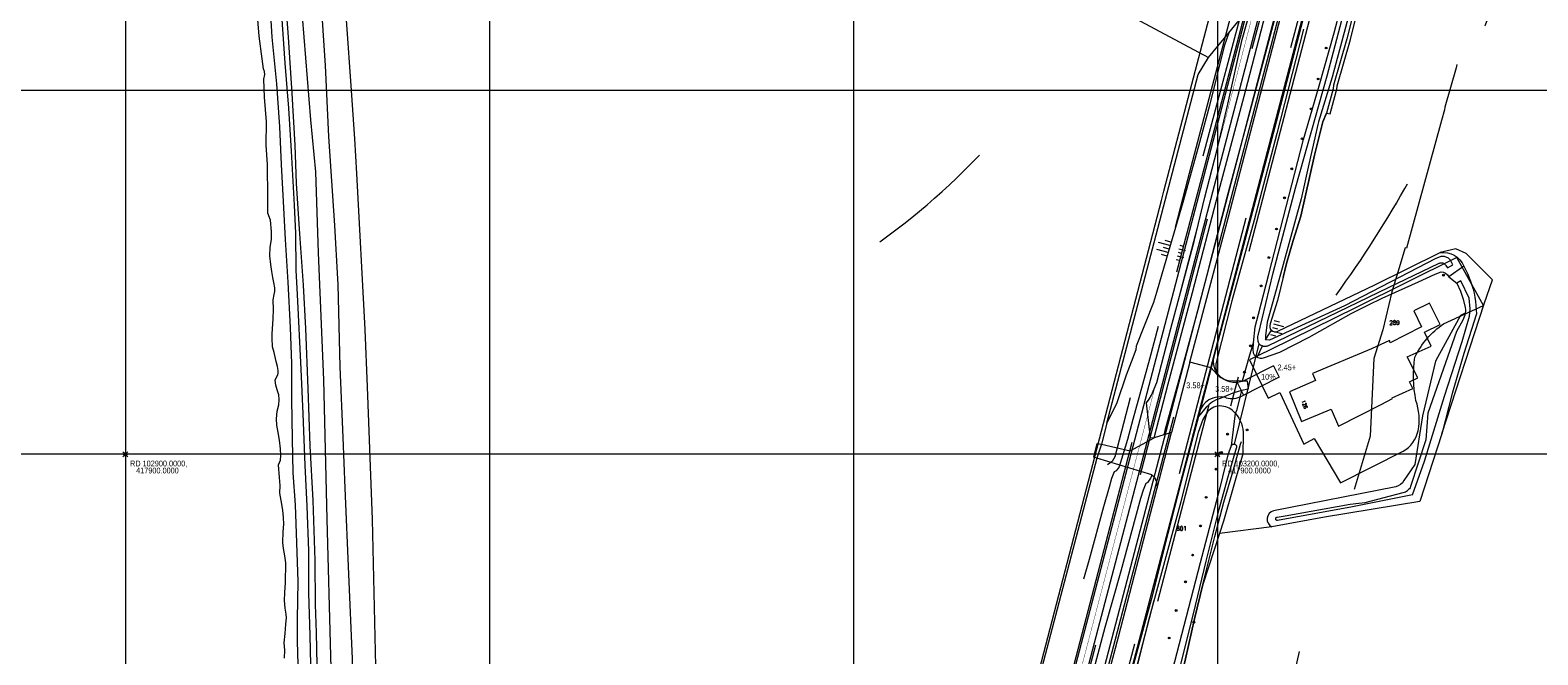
# Model space of a CAD drawing. Header units: metres. Extents: x 102313 to 104557, y 415820 to 422103.
# Tile 14 of 256: x 102874 to 103288, y 417845 to 418017. Entities that reach past the tile are written whole.
import ezdxf
from ezdxf.enums import TextEntityAlignment as Align

# ---------------------------------------------------------------- set-up
doc = ezdxf.new("R2010")
doc.units = ezdxf.units.M
doc.header["$MEASUREMENT"] = 0
for name, pattern in [('DGN Style 2', [121.043411, 72.626047, -48.417365]), ('DGN Style 3', [169.460776, 121.043411, -48.417365]), ('DGN Style 5', [84.730388, 36.313023, -48.417365]), ('VW-1-3_STREEP', [40, 10, -30])]:
    doc.linetypes.add(name, pattern=pattern)
for name, color, linetype, lineweight in [('00--Markering', 4, 'DGN Style 2', 0), ('00-Beschermingszone binnenzijde', 41, 'Continuous', 0), ('00-Coordinaten', 7, 'Continuous', 0), ('00-Fietspad', 6, 'Continuous', 0), ('00-kavel', 52, 'Continuous', 0), ('00-Maaiveldhoogten', 7, 'Continuous', 0), ('00-Rijweg', 2, 'Continuous', 0), ('00-Taludlijn', 3, 'DGN Style 2', 0), ('05-Milieucategorie RW', 6, 'DGN Style 5', 0), ('BOMEN', 7, 'Continuous', 0), ('Duiker', 12, 'DGN Style 5', 0), ('Hoofdgebouw', 1, 'Continuous', 0), ('Huisnummers_BAG', 7, 'Continuous', 0), ('Inrit', 254, 'Continuous', 0), ('N-WE-VW-MARKERING_LANGS_STREEP_13-G', 7, 'VW-1-3_STREEP', 0), ('Oever_slootkant', 92, 'Continuous', 0), ('perceelcentroide', 7, 'Continuous', 0), ('Rijbaan', 7, 'Continuous', 0), ('Terrein_bouwland', 92, 'Continuous', 0), ('Terrein_gras', 3, 'Continuous', 0), ('Terrein_groenvoorziening', 3, 'Continuous', 0), ('Terrein_onbegroeid', 94, 'Continuous', 0), ('Terrein_weiland', 3, 'Continuous', 0), ('water', 2, 'Continuous', 0)]:
    doc.layers.add(name, color=color, linetype=linetype, lineweight=lineweight)
doc.styles.add('Style-STANDARD', font='STANDARD.shx')
doc.styles.add('Style-WORKING', font='WORKING.shx')

# ---------------------------------------------------------------- blocks, each defined once
blk = doc.blocks.new('meetpunt_1')
at = {"linetype": 'ByBlock', "lineweight": -2}
blk.add_hatch(color=0, dxfattribs=at).paths.add_polyline_path([(-50000, 0, 0.414213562), (0, -50000), (0, 0)], flags=16)
at = {"color": 0, "linetype": 'ByBlock', "lineweight": -2}
for p, q in [((100000, 0), (-100000, 0)), ((0, 100000), (0, -100000))]:
    blk.add_line(p, q, dxfattribs=at)
blk.add_circle((0, 0), 50000, dxfattribs=at)
blk = doc.blocks.new('117_4')
at = {"layer": '00-Taludlijn', "linetype": 'Continuous'}
for p, q in [((0, 0), (0.44, -0.44)), ((0.87, 0.27), (1.76, -0.6)), ((1.75, 0.54), (2.19, 0.1)), ((-1.75, -0.54), (-1.3, -0.97)), ((-0.87, -0.27), (0.01, -1.14))]:
    blk.add_line(p, q, dxfattribs=at)
blk = doc.blocks.new('117_5')
at = {"layer": '00-Taludlijn', "linetype": 'Continuous'}
for p, q in [((0.87, 0.15), (2.44, -0.72)), ((1.74, 0.31), (2.53, -0.13)), ((-1.74, -0.31), (-0.96, -0.74)), ((-0.87, -0.15), (0.7, -1.02)), ((0, 0), (0.79, -0.44))]:
    blk.add_line(p, q, dxfattribs=at)
blk = doc.blocks.new('117_9')
at = {"layer": '00-Taludlijn', "linetype": 'Continuous'}
for p, q in [((0.89, 0.16), (2.21, -0.74)), ((1.78, 0.31), (2.44, -0.13)), ((-1.78, -0.31), (-1.13, -0.76)), ((-0.89, -0.16), (0.42, -1.05)), ((0, 0), (0.66, -0.45))]:
    blk.add_line(p, q, dxfattribs=at)
blk = doc.blocks.new('145_24')
at = {"layer": 'BOMEN'}
h = blk.add_hatch(color=7, dxfattribs=at)
edge = h.paths.add_edge_path()
edge.add_arc((0, 0), 0.25, 0, 360)
blk.add_circle((0, 0), 0.25, dxfattribs=at)

msp = doc.modelspace()

# ---------------------------------------------------------------- linework, layer by layer
at = {"layer": '00--Markering'}
for p, q in [((102913.669, 416840.84), (103256.928, 418152.187)), ((103249.213, 418144.431), (103091.756, 417542.901))]:
    msp.add_line(p, q, dxfattribs=at)
at = {"layer": '00--Markering', "linetype": 'DGN Style 3'}
msp.add_line((103194.905, 417911.291), (103199.082, 417927.251), dxfattribs=at)
at = {"layer": '00-Beschermingszone binnenzijde', "linetype": 'DGN Style 3', "flags": 128}
msp.add_lwpolyline([(102955.888, 418283.238), (102963.002, 418284.475), (102985.492, 418288.102), (102986.15, 418283.937), (102990.605, 418250.056), (102992.1, 418239.95), (103010.671, 418228.943), (103015.526, 418226.006), (103053.074, 418203.295), (103073.944, 418191.207), (103095.46, 418178.421), (103125.325, 418160.91), (103145.656, 418148.558), (103153.223, 418144.159), (103157.351, 418146.903), (103167.507, 418154.969), (103185.753, 418168.734), (103204.294, 418182.8), (103206.322, 418184.421), (103208.302, 418186.005), (103209.781, 418187.188), (103212.588, 418193.593), (103227.52, 418229.946), (103328.812, 418160.807), (103299.053, 418135.905), (103288.034, 418093.455), (103282.268, 418071.915), (103269.518, 418022.359), (103265.543, 418006.253), (103262.432, 417995.434), (103262.347, 417994.661), (103261.564, 417991.803), (103251.935, 417956.685), (103251.61, 417956.774), (103249.532, 417950.104), (103247.953, 417944.702), (103245.428, 417934.239), (103242.966, 417926.346), (103241.985, 417904.979), (103237.035, 417888.589), (103232.839, 417886.213), (103230.665, 417878.845), (103228.413, 417870.041), (103225.157, 417857.037), (103222.94, 417847.91), (103220.422, 417836.904), (103215.937, 417818.422), (103212.006, 417804.363), (103205.999, 417782.024), (103198.485, 417754.493), (103190.353, 417723.898), (103175.986, 417669.155), (103168.055, 417639.399), (103166.098, 417632.187), (103164.265, 417623.277), (103162.418, 417618.141), (103160.965, 417612.692), (103158.63, 417603.018), (103156.953, 417598.608), (103155.742, 417593.238), (103152.868, 417581.128), (103133.088, 417586.25), (103123.794, 417588.543), (103126.514, 417600), (103128.155, 417607.283), (103129.914, 417611.906), (103131.886, 417620.077), (103133.758, 417627.097), (103135.311, 417631.416), (103136.901, 417639.144), (103139.084, 417647.19), (103146.983, 417676.826), (103161.348, 417731.559), (103169.517, 417762.296), (103177.043, 417789.869), (103183.074, 417812.297), (103186.905, 417826.001), (103191.222, 417843.787), (103193.74, 417854.796), (103196.03, 417864.222), (103199.33, 417877.402), (103201.737, 417886.811), (103204.281, 417895.432), (103206.371, 417902.76), (103207.111, 417905.209), (103208.642, 417906.986), (103211.792, 417908.77), (103212.188, 417910.082), (103213.168, 417931.424), (103213.193, 417932.534), (103214.511, 417935.868), (103216.496, 417942.233), (103218.958, 417952.433), (103220.811, 417958.774), (103222.883, 417965.424), (103226.647, 417982.196), (103228.929, 417991.392), (103229.971, 417993.814), (103230.935, 417993.55), (103232.631, 417999.736), (103232.782, 418000.286), (103232.887, 418001.245), (103236.554, 418013.996), (103240.428, 418029.691), (103253.25, 418079.531), (103259.025, 418101.103), (103271.52, 418149.24), (103272.546, 418152.842), (103279.159, 418158.376), (103241.198, 418184.287), (103240.205, 418181.871), (103236.483, 418173.378), (103235.923, 418172.258), (103235.236, 418171.043), (103234.253, 418169.54), (103233.163, 418168.113), (103231.974, 418166.769), (103230.543, 418165.379), (103227.043, 418162.579), (103225.06, 418160.993), (103222.73, 418159.13), (103203.853, 418144.809), (103185.873, 418131.245), (103175.014, 418122.62), (103167.381, 418117.548), (103156.896, 418112.373), (103156.548, 418112.254), (103155.268, 418111.925), (103153.958, 418111.754), (103152.639, 418111.744), (103151.326, 418111.892), (103150.041, 418112.197), (103148.803, 418112.655), (103147.63, 418113.26), (103143.362, 418115.191), (103130.328, 418122.768), (103109.949, 418135.149), (103080.21, 418152.586), (103058.763, 418165.331), (103037.791, 418177.478), (103000, 418200.336), (102995.258, 418203.205), (102968.479, 418219.077), (102967.741, 418219.474), (102966.816, 418220.133), (102965.991, 418220.915), (102965.282, 418221.803), (102964.707, 418222.783), (102964.274, 418223.834), (102963.995, 418224.935), (102960.893, 418245.905), (102956.457, 418279.639), (102955.888, 418283.238)], close=True, dxfattribs=at)
at = {"layer": '00-Coordinaten'}
for p, q in [((102900, 420000), (102900, 417600)), ((103000, 420000), (103000, 417600)), ((103100, 420000), (103100, 417600)), ((103200, 420000), (103200, 417600)), ((104100, 418000), (102600, 418000)), ((104100, 417900), (102600, 417900))]:
    msp.add_line(p, q, dxfattribs=at)
at = {"layer": '00-Fietspad', "flags": 128}
for points in [[(103236.741, 418115.841), (103243.562, 418141.167), (103239.018, 418137.753), (103219.73, 418066.136), (103197.727, 417982.128), (103138.115, 417754.724), (103106.887, 417635.595), (103090.422, 417572.604), (102939.722, 416996.674), (102922.067, 416928.651), (102876.742, 416755.326)], [(103086.485, 417543.732), (103093.808, 417571.719), (103110.272, 417634.707), (103141.501, 417753.836), (103201.113, 417981.242), (103223.113, 418065.237), (103236.741, 418115.841)]]:
    msp.add_lwpolyline(points, dxfattribs=at)
at = {"layer": '00-kavel'}
for p, q in [((103265.808, 417954.071), (103238.119, 417940.388)), ((103273.077, 417940.878), (103265.808, 417954.071)), ((103238.119, 417940.388), (103214.466, 417928.751)), ((103262.128, 417935.825), (103273.077, 417940.878)), ((103214.466, 417928.751), (103208.791, 417925.959)), ((103208.791, 417925.959), (103213.934, 417915.41))]:
    msp.add_line(p, q, dxfattribs=at)
at = {"layer": '00-kavel', "flags": 128}
for points in [[(103140.5, 417800), (103184.643, 417969.779), (103185.311, 417972.349), (103192.5, 418000), (103200.69, 418031.2), (103026.082, 418120.953), (103013.683, 418111.926), (103007.35, 418106.741), (103000, 418097.86), (102996.994, 418094.228), (102981.502, 418081.479), (102977.968, 418079.524), (102966.154, 418076.527), (102962.183, 418077.166), (102955.782, 418079.2), (102959.297, 418038.962), (102962.037, 418000), (102962.973, 417986.69), (102963.486, 417977.205), (102965.809, 417934.259), (102966.408, 417918.54), (102967.798, 417882.06), (102968.957, 417829.656)], [(103213.934, 417915.41), (103217.12, 417916.975), (103223.722, 417902.805), (103226.555, 417904.334), (103233.773, 417892.17), (103251.025, 417900.817)]]:
    msp.add_lwpolyline(points, dxfattribs=at)
at = {"layer": '00-kavel', "extrusion": (0, 0, -1)}
for centre, radius, start, end in [((-103274.871, 417916.851), 22.856, 25.56778, 56.11477), ((-103288.501, 417921.553), 34.635, 348.72992, 8.57171)]:
    msp.add_arc(centre, radius, start, end, dxfattribs=at)
at = {"layer": '00-kavel'}
for centre, radius, start, end in [((103239.555, 417909.576), 15.859, 348.77151, 19.17195), ((103246.65, 417908.275), 8.647, 300.39702, 348.07019)]:
    msp.add_arc(centre, radius, start, end, dxfattribs=at)
at = {"layer": '00-Rijweg'}
for p, q in [((103199.082, 417927.251), (103257.895, 418151.934)), ((103248.245, 418144.685), (103090.705, 417542.838)), ((103124.499, 417642.322), (103194.905, 417911.291))]:
    msp.add_line(p, q, dxfattribs=at)
at = {"layer": '00-Rijweg', "linetype": 'Continuous'}
for p, q in [((103215.395, 417924.344), (103207.607, 417920.383)), ((103216.981, 417921.224), (103206.669, 417915.98)), ((103202.43, 417915.524), (103202.228, 417915.576))]:
    msp.add_line(p, q, dxfattribs=at)
at = {"layer": '00-Rijweg', "linetype": 'DGN Style 2'}
for p, q in [((103215.395, 417924.344), (103216.981, 417921.224)), ((103203.694, 417913.276), (103205.794, 417921.299)), ((103205.389, 417919.752), (103207.176, 417916.238))]:
    msp.add_line(p, q, dxfattribs=at)
at = {"layer": '00-Rijweg', "linetype": 'Continuous', "extrusion": (0, 0, -1)}
msp.add_arc((-103204.887, 417925.731), 6, 243.04301, 14.66856, dxfattribs=at)
at = {"layer": '00-Rijweg', "linetype": 'Continuous'}
for centre, start, end in [((103200.709, 417909.772), 75.33133, 165.32916), ((103203.949, 417921.328), 255.33133, 296.95713)]:
    msp.add_arc(centre, 6, start, end, dxfattribs=at)
at = {"layer": '00-Taludlijn'}
for p, q in [((103287.986, 418260.286), (103200.272, 417923.861)), ((103197.603, 417913.623), (103183.507, 417859.556)), ((103171.062, 417898.001), (103169.793, 417897.112)), ((103171.811, 417899.299), (103171.062, 417898.001)), ((103182.539, 417859.807), (103100.089, 417545.135))]:
    msp.add_line(p, q, dxfattribs=at)
at = {"layer": '00-Taludlijn', "flags": 128}
for points in [[(103245.394, 418169.182), (103244.448, 418165.589), (103239.458, 418148.255), (103231.595, 418116.68), (103228.29, 418103.687), (103223.665, 418086.12), (103218.179, 418065.703), (103211.927, 418041.724), (103206.469, 418020.988), (103200.724, 417999.716), (103193.779, 417973.647), (103189.09, 417955.663), (103185.82, 417942.784), (103181.356, 417926.162), (103176.778, 417909.575), (103175.296, 417904.053), (103172.966, 417896.549), (103172.189, 417895.416), (103171.669, 417895.137), (103170.93, 417893.309), (103170.224, 417890.973), (103168.72, 417885.582), (103164.762, 417871.046), (103160.341, 417855.593), (103157.686, 417845.575), (103153.086, 417826.445), (103147.06, 417801.155), (103142.677, 417785.006), (103132.594, 417746.702), (103129.003, 417733.174), (103124.341, 417714.25), (103121.341, 417702.471), (103117.786, 417689.679), (103107.754, 417651.545), (103103.673, 417635.368), (103099.36, 417620.068), (103094.842, 417603.081)], [(103086.854, 417543.168), (103094.292, 417571.592), (103110.756, 417634.581), (103141.984, 417753.71), (103201.596, 417981.115), (103223.596, 418065.109), (103244.205, 418141.631)], [(103238.369, 418137.264), (103219.247, 418066.264), (103197.243, 417982.255), (103137.631, 417754.851), (103106.403, 417635.721), (103089.938, 417572.73), (102939.239, 416996.8), (102921.583, 416928.777), (102876.258, 416755.452)], [(103206.757, 418032.629), (103199.028, 418002.94), (103191.766, 417975.412), (103184.457, 417947.524), (103177.821, 417922.48), (103171.811, 417899.299)], [(103206.757, 418032.629), (103199.028, 418002.94), (103191.766, 417975.412), (103184.457, 417947.524), (103177.821, 417922.48), (103171.811, 417899.299)]]:
    msp.add_lwpolyline(points, dxfattribs=at)
at = {"layer": '05-Milieucategorie RW', "flags": 128}
for points in [[(103232.591, 417943.781, 0.0310361), (103252.615, 417975.14), (103257.149, 417983.318, 0.2941807), (103235.724, 418307.51, 0.1521754), (103116.04, 418439.911), (103106.534, 418445.529, 0.2255848), (102849.984, 418468.689)], [(103107.259, 417958.41, 0.1103397), (103165.157, 418023.628), (103169.691, 418031.806, 0.3082663), (103149.041, 418256.069, 0.1654149), (103065.162, 418353.822), (103055.656, 418359.44, 0.2507161), (102867.115, 418367.451)]]:
    msp.add_lwpolyline(points, format="xyb", dxfattribs=at)
at = {"layer": 'Duiker', "flags": 128}
msp.add_lwpolyline([(103204.645, 417902.791), (103211.439, 417930.386)], dxfattribs=at)
at = {"layer": 'Hoofdgebouw', "flags": 128}
for points in [[(103242.327, 417928.964), (103226.101, 417922.173), (103226.906, 417920.313), (103219.803, 417917.172), (103223.121, 417909.021), (103231.217, 417912.359), (103233.23, 417907.735), (103244.98, 417913.677), (103248.079, 417915.29), (103247.968, 417915.553), (103253.691, 417918.127), (103252.785, 417919.934), (103255.036, 417921.015), (103252.154, 417926.791), (103258.705, 417929.767), (103256.836, 417933.577), (103261.156, 417935.697), (103258.283, 417941.551), (103253.963, 417939.43), (103256.097, 417935.082)], [(103256.097, 417935.082), (103247.481, 417930.666), (103247.231, 417931.241), (103242.327, 417928.964)]]:
    msp.add_lwpolyline(points, dxfattribs=at)
at = {"layer": 'Inrit', "flags": 128}
for points in [[(103198.319, 417923.783), (103194.808, 417910.343)], [(103198.319, 417923.783), (103199.878, 417922.005), (103200.348, 417921.555)], [(103200.348, 417921.555), (103200.536, 417921.374), (103200.931, 417921.086), (103201.733, 417920.653), (103202.598, 417920.367), (103203.5, 417920.235), (103204.258, 417920.248), (103206.257, 417920.151), (103206.858, 417920.17)], [(103208.13, 417920.21), (103208.448, 417917.883), (103206.67, 417917.53), (103206.595, 417917.507)], [(103206.858, 417920.17), (103208.13, 417920.21)], [(103206.595, 417917.507), (103204.206, 417916.782), (103200.725, 417915.345), (103199.643, 417914.945), (103198.626, 417914.399), (103197.694, 417913.718), (103196.865, 417912.914), (103194.808, 417910.343)], [(103183.449, 417890.776), (103187.409, 417905.977)], [(103187.409, 417905.977), (103185.237, 417905.308)], [(103168.13, 417902.772), (103166.866, 417898.97)], [(103168.13, 417902.772), (103175.982, 417900.979), (103181.65, 417903.99), (103182.608, 417904.498)], [(103185.237, 417905.308), (103182.608, 417904.498)], [(103182.013, 417894.338), (103166.866, 417898.97)], [(103182.013, 417894.338), (103182.756, 417893.72), (103183.305, 417892.44), (103183.449, 417890.776)]]:
    msp.add_lwpolyline(points, dxfattribs=at)
at = {"layer": 'N-WE-VW-MARKERING_LANGS_STREEP_13-G', "ltscale": 0.1, "const_width": 0.1, "flags": 128}
for points in [[(103221.421, 418065.686), (103199.42, 417981.685)], [(103199.42, 417981.685), (103139.808, 417754.28)]]:
    msp.add_lwpolyline(points, dxfattribs=at)
at = {"layer": 'Oever_slootkant', "flags": 128}
for points in [[(103209.865, 417930.679), (103210.394, 417934.997), (103211.274, 417938.524), (103214.164, 417949.528), (103223.663, 417986.516), (103227.935, 418001.268), (103232.041, 418015.884), (103239.78, 418045.196), (103245.64, 418067.055), (103252.4, 418094.362), (103258.734, 418119.435), (103262.193, 418132.94), (103265.943, 418148.845), (103265.985, 418149.287), (103266.223, 418150.659), (103266.617, 418151.993), (103267.161, 418153.274), (103267.849, 418154.484), (103268.67, 418155.607)], [(103271.584, 418153.111), (103270.556, 418149.504), (103258.058, 418101.359), (103252.284, 418079.785), (103239.458, 418029.936), (103235.589, 418014.254), (103231.903, 418001.439), (103231.798, 418000.475), (103229.971, 417993.814), (103228.929, 417991.393), (103226.647, 417982.196), (103222.884, 417965.424)], [(103222.884, 417965.424), (103220.812, 417958.775), (103218.958, 417952.433), (103216.497, 417942.233), (103214.512, 417935.868)], [(103216.601, 417933.83), (103243.227, 417946.616), (103261.169, 417955.445)], [(103267.689, 417951.738), (103263.557, 417948.803)], [(103267.689, 417951.738), (103268.705, 417949.691), (103269.551, 417947.567)], [(103210.907, 417926.68), (103211.104, 417926.569), (103211.708, 417926.41), (103212.332, 417926.409), (103212.668, 417926.476), (103217.141, 417928.111), (103225.158, 417932.219), (103229.627, 417934.663), (103236.761, 417938.728), (103241.54, 417941.103), (103245.246, 417942.944), (103255.248, 417947.448), (103259.801, 417949.556), (103261.479, 417950.169)], [(103263.557, 417948.803), (103265.778, 417947.047)], [(103268.041, 417938.783), (103266.744, 417938.153), (103259.891, 417925.575), (103256.371, 417910.556), (103254.212, 417897.227), (103251.194, 417892.793)], [(103271.134, 417938.6), (103267.687, 417927.693), (103264.525, 417916.698), (103261.655, 417905.639)], [(103209.865, 417930.679), (103209.843, 417930.5), (103209.703, 417928.801), (103209.786, 417927.844), (103210.111, 417927.31), (103210.56, 417926.876), (103210.907, 417926.68)], [(103213.169, 417931.424), (103214.81, 417934.116)], [(103210.907, 417926.68), (103212.365, 417929.788)], [(103204.902, 417911.309), (103203.789, 417902.305)], [(103261.655, 417905.639), (103255.61, 417887.048), (103229.434, 417882.711), (103214.977, 417880.05)], [(103207.112, 417905.21), (103207.022, 417900.159), (103201.694, 417881.6), (103200.579, 417878.179)], [(103249.015, 417891.016), (103215.403, 417884.482)], [(103200.579, 417878.179), (103196.031, 417864.223), (103193.737, 417854.78), (103191.223, 417843.787), (103186.905, 417826.002), (103183.075, 417812.298), (103177.043, 417789.87), (103169.518, 417762.296), (103161.348, 417731.56)]]:
    msp.add_lwpolyline(points, dxfattribs=at)
at = {"layer": 'Oever_slootkant', "extrusion": (0, 0, -1)}
for centre, radius, start, end in [((-103262.066, 417949.435), 6.077, 81.5152, 157.72631), ((-103261.242, 417947.545), 2.635, 95.16558, 151.47329), ((-103243.185, 417938.289), 27.951, 160.61387, 179.36288), ((-103198.162, 417905.417), 8.953, 138.84082, 181.32276), ((-103248.009, 417894.473), 3.601, 207.82036, 253.78434)]:
    msp.add_arc(centre, radius, start, end, dxfattribs=at)
at = {"layer": 'Oever_slootkant'}
for centre, radius, start, end in [((103215.902, 417935.203), 1.541, 154.4449, 224.86136), ((103215.902, 417935.205), 1.543, 224.92265, 296.93173), ((103216.024, 417882.186), 2.379, 105.14459, 243.8747)]:
    msp.add_arc(centre, radius, start, end, dxfattribs=at)
at = {"layer": 'Rijbaan', "flags": 128}
for points in [[(103276.195, 418172.486), (103274.084, 418171.258), (103271.651, 418169.381), (103267.918, 418166.902), (103265.497, 418164.648), (103263.275, 418162.645), (103261.692, 418160.698), (103260.023, 418158.466), (103259.468, 418157.452), (103258.027, 418152.478), (103250.798, 418124.442), (103246.4, 418106.805), (103239.754, 418082.137), (103216.269, 417991.67), (103207.502, 417958.751), (103199.131, 417927.143), (103198.319, 417923.783)], [(103192.455, 417925.348), (103193.36, 417928.822), (103203.08, 417965.309), (103217.854, 418022.218)], [(103192.455, 417925.348), (103187.409, 417905.977)], [(103198.319, 417923.783), (103192.455, 417925.348)], [(103194.808, 417910.343), (103189.989, 417892.161), (103186.335, 417878.217), (103181.765, 417860.01), (103175.78, 417837.941), (103160.96, 417780.672), (103152.985, 417750.374), (103142.793, 417711.917), (103132.92, 417673.487), (103125.209, 417643.703)], [(103119.295, 417645.151), (103122.46, 417657.183), (103130.483, 417688.461), (103148.042, 417755.411), (103156.001, 417786.273), (103172.789, 417849.849), (103183.449, 417890.776)]]:
    msp.add_lwpolyline(points, dxfattribs=at)
at = {"layer": 'Terrein_bouwland', "flags": 128}
msp.add_lwpolyline([(103214.977, 417880.05), (103200.579, 417878.179)], dxfattribs=at)
at = {"layer": 'Terrein_gras', "flags": 128}
for points in [[(103275.573, 417947.942), (103268.3, 417955.2), (103265.5, 417956.5), (103261.169, 417955.445)], [(103261.655, 417905.639), (103273.3, 417941.4), (103275.573, 417947.942)]]:
    msp.add_lwpolyline(points, dxfattribs=at)
at = {"layer": 'Terrein_groenvoorziening', "flags": 128}
for points in [[(103182.608, 417904.498), (103186.471, 417919.399), (103193.107, 417944.443), (103200.416, 417972.331), (103207.678, 417999.859), (103214.495, 418026.043)], [(103217.205, 418025.351), (103215.246, 418017.907), (103209.501, 417996.635), (103202.556, 417970.566), (103197.867, 417952.582), (103194.597, 417939.703), (103190.133, 417923.081), (103185.555, 417906.494), (103185.237, 417905.308)], [(103196.508, 417970.712), (103199.84, 417983.385), (103202.848, 417996.219), (103206.807, 418014.05), (103209.369, 418023.135)], [(103203.095, 418015.864), (103201.889, 418012.177), (103197.831, 417995.868), (103194.832, 417984.71), (103190.468, 417969.24), (103185.967, 417953.935), (103183.24, 417944.499), (103182.396, 417941.707), (103177.651, 417929.709), (103177.604, 417928.729), (103176.325, 417925.322), (103174.939, 417921.761), (103172.329, 417914.155), (103169.642, 417908.552)], [(103223.635, 418016.867), (103216.33, 417988.17), (103210.073, 417964.379), (103203.979, 417942.156), (103199.778, 417925.58), (103199.589, 417924.739), (103199.559, 417923.878), (103199.688, 417923.027), (103199.973, 417922.214), (103200.348, 417921.555)], [(103182.608, 417904.498), (103181.6, 417904.4), (103180.521, 417914.107), (103181.264, 417915.126), (103181.927, 417916.294), (103183.337, 417919.723), (103187.21, 417934.596), (103193.575, 417958.54), (103196.508, 417970.712)], [(103206.858, 417920.17), (103208.912, 417927.349), (103209.865, 417930.679)], [(103206.595, 417917.507), (103206.155, 417915.716), (103205.228, 417911.94), (103204.902, 417911.309)], [(103197.226, 417911.643), (103195.981, 417909.561), (103194.721, 417905.966), (103193.283, 417900.182), (103189.91, 417886.962), (103181.041, 417854.322), (103177.069, 417838.298), (103173.53, 417824.941), (103168.265, 417804.022), (103151.725, 417742.299), (103142.112, 417705.345), (103132.068, 417666.966), (103129.009, 417655.208)], [(103169.642, 417908.552), (103168.13, 417902.772)]]:
    msp.add_lwpolyline(points, dxfattribs=at)
at = {"layer": 'Terrein_groenvoorziening'}
for centre, radius, start, end in [((103200.815, 417908.544), 4.742, 84.92942, 139.18514), ((103200.559, 417907.588), 5.719, 40.59075, 83.22212)]:
    msp.add_arc(centre, radius, start, end, dxfattribs=at)
at = {"layer": 'Terrein_onbegroeid', "flags": 128}
for points in [[(102951.557, 417807.255), (102951.521, 417816.863), (102951.11, 417826.257), (102951.117, 417833.93), (102950.742, 417850.303), (102950.428, 417861.801), (102950.399, 417873.473), (102949.906, 417885.771), (102949.408, 417897.005), (102948.855, 417911.122), (102948.306, 417923.434), (102947.302, 417943.913), (102946.916, 417950.595), (102946.828, 417960.797), (102946.425, 417968.468), (102945.646, 417983.361), (102944.949, 417995.155), (102943.9, 418007.524), (102942.612, 418026.231), (102941.671, 418037.541), (102940.103, 418052.737), (102938.934, 418066.469), (102937.002, 418081.218)], [(102951.557, 417807.255), (102952.909, 417812.655), (102953.162, 417819.415), (102952.681, 417831.539), (102952.651, 417842.007), (102952.502, 417850.965), (102952.256, 417858.671), (102952.162, 417870.789), (102951.605, 417887.331), (102950.777, 417902.327), (102950.181, 417918.067), (102949.618, 417934.538), (102948.907, 417946.516), (102947.966, 417960.612), (102946.999, 417974.4), (102946.632, 417984.951), (102945.842, 417999.186), (102944.841, 418014.672), (102943.822, 418028.222), (102943.565, 418032.8), (102943.366, 418036.94), (102942.312, 418048.604), (102941.286, 418061.228), (102939.211, 418079.501)], [(102939.557, 418025.44), (102940.198, 418014.668), (102941.494, 418001.798), (102942.361, 417990.03), (102942.826, 417979.652), (102943.395, 417969.538), (102943.94, 417959.031), (102944.608, 417947.337), (102945.305, 417934.822), (102945.66, 417924.935), (102945.621, 417915.049), (102945.843, 417904.201), (102945.996, 417894.866), (102946.614, 417886.144), (102947.058, 417875.691), (102947.367, 417864.98), (102947.212, 417854.657), (102947.202, 417848.583), (102947.412, 417842.247)]]:
    msp.add_lwpolyline(points, dxfattribs=at)
at = {"layer": 'Terrein_weiland', "flags": 128}
for points in [[(103030.2, 418101.1), (103035, 418101.5), (103041.6, 418100.2), (103051.6, 418096.1), (103162.1, 418040.1), (103160, 418029.2), (103197.53, 418009.102)], [(102943.334, 418078.649), (102944.97, 418062.566), (102946.536, 418043.75), (102948.109, 418026.123), (102950.903, 417991.943), (102952.255, 417977.651), (102952.972, 417955.387), (102954.455, 417920.501), (102955.326, 417882.167), (102956.32, 417844.546), (102956.825, 417827.401), (102956.516, 417790.74), (102956.633, 417767.29), (102955.869, 417711.586), (102954.559, 417665.289), (102952.714, 417630.185), (102950.972, 417600)], [(102959.84, 417904.637), (102958.99, 417924.045), (102958.44, 417946.636), (102958.402, 417948.213), (102957.527, 417962.859), (102955.871, 417987.39), (102955.021, 418006.917), (102953.696, 418026.328), (102951.568, 418051.576), (102949.262, 418072.003)], [(103203.095, 418015.864), (103205.607, 418018.912), (103209.369, 418023.135)], [(103197.53, 418009.102), (103203.095, 418015.864)], [(103169.642, 417908.552), (103194.72, 418004.381), (103197.503, 418009.079), (103197.53, 418009.102)], [(102956.892, 417600), (102960.356, 417660.017), (102960.559, 417676.324), (102961.528, 417702.863), (102962.275, 417732.26), (102962.945, 417769.871), (102963.342, 417800.699), (102962.964, 417819.509), (102962.377, 417843.795), (102961.428, 417867.013), (102960.362, 417890.707), (102959.84, 417904.637)], [(103166.866, 417898.97), (103166.037, 417899.232), (103166.963, 417902.936), (103168.13, 417902.772)], [(103166.866, 417898.97), (103088.403, 417600)], [(103126.563, 417686.598), (103130.118, 417699.39), (103133.118, 417711.169), (103137.78, 417730.093), (103141.371, 417743.621), (103151.454, 417781.925), (103155.837, 417798.074), (103161.863, 417823.364), (103166.463, 417842.494), (103169.118, 417852.512), (103173.539, 417867.965), (103177.497, 417882.501), (103179.001, 417887.892), (103179.707, 417890.228), (103180.446, 417892.056), (103180.966, 417892.335), (103181.743, 417893.468), (103181.966, 417894.185), (103182.013, 417894.338)]]:
    msp.add_lwpolyline(points, dxfattribs=at)
at = {"layer": 'water', "flags": 128}
for points in [[(103212.365, 417929.788), (103212.191, 417929.853), (103212.024, 417929.932), (103211.863, 417930.026), (103211.712, 417930.134), (103211.57, 417930.254), (103211.439, 417930.386), (103211.316, 417930.704), (103211.22, 417931.031), (103211.152, 417931.366), (103211.112, 417931.705), (103211.1, 417932.046), (103211.117, 417932.387), (103211.162, 417932.725), (103211.236, 417933.058), (103215.266, 417949.842), (103221.51, 417973.566), (103230.121, 418004.076), (103239.987, 418041.328), (103246.368, 418066.864), (103258.292, 418112.358), (103267.674, 418151.968)], [(103269.671, 418152.111), (103266.064, 418137.149), (103258.633, 418109.243), (103251.412, 418081.578), (103244.84, 418055.555), (103238.801, 418031.072), (103231.543, 418003.67), (103227.78, 417991.354), (103227.594, 417990.677), (103226.794, 417987.001), (103225.097, 417979.741), (103222.974, 417970.247), (103218.062, 417952.144), (103214.783, 417940.263), (103213.652, 417936.314), (103213.194, 417932.535), (103213.169, 417931.424)], [(102943.709, 417843.993), (102943.772, 417846.162), (102943.625, 417848.129), (102943.898, 417850.74), (102944.047, 417853.264), (102944.236, 417855.039), (102944.158, 417856.056), (102943.857, 417857.658), (102943.69, 417859.759), (102943.85, 417861.976), (102943.969, 417864.702), (102944.075, 417870.133), (102943.832, 417872.052), (102943.473, 417874.057), (102943.297, 417875.745), (102943.359, 417878.634), (102943.567, 417880.755), (102943.429, 417882.655), (102943.282, 417884.622), (102942.797, 417887.26), (102942.429, 417889.332), (102942.502, 417891.433), (102942.325, 417893.602), (102942.031, 417897.056), (102942.595, 417898.371), (102942.679, 417899.686), (102942.628, 417901.461), (102942.384, 417903.86), (102941.967, 417906.028), (102941.609, 417908.033), (102941.529, 417909.769), (102941.746, 417911.823), (102942.146, 417913.561), (102942.278, 417915.02), (102942.122, 417916.334), (102941.678, 417917.744), (102941.359, 417919), (102941.155, 417920.411), (102941.413, 417920.996), (102941.844, 417921.813), (102942.015, 417922.283), (102942.014, 417923.003), (102941.753, 417924.096), (102941.444, 417925.526), (102940.921, 417927.953), (102940.448, 417929.564), (102940.348, 417931.915), (102940.317, 417933.076), (102940.578, 417937.193), (102940.679, 417939.813), (102940.569, 417942.471), (102940.845, 417943.882), (102941.103, 417944.707), (102941.081, 417945.801), (102940.772, 417947.23), (102940.539, 417948.602), (102940.239, 417950.204), (102939.919, 417952.18), (102939.684, 417954.512), (102939.776, 417956.959), (102940.156, 417959.071), (102940.181, 417961.268), (102939.839, 417964.338), (102939.145, 417966.295), (102939.128, 417970.462), (102939.066, 417979.668), (102938.653, 417984.967), (102938.734, 417991.359), (102938.187, 417998.157), (102938.006, 418003.156), (102938.307, 418004.413), (102938.21, 418005.264), (102937.93, 418005.989), (102937.603, 418008.678), (102936.766, 418014.954), (102936.238, 418021.684)], [(103212.365, 417929.788), (103212.544, 417929.738), (103212.727, 417929.704), (103212.912, 417929.686), (103213.097, 417929.684), (103213.283, 417929.698), (103213.466, 417929.728), (103213.646, 417929.773), (103213.821, 417929.834), (103247.003, 417945.853), (103260.906, 417952.513)], [(103260.021, 417953.78), (103234.937, 417940.829), (103214.337, 417931.382), (103213.169, 417931.424)], [(103260.906, 417952.513), (103261.037, 417952.561), (103261.173, 417952.596), (103261.311, 417952.619), (103261.45, 417952.628), (103261.59, 417952.625), (103261.716, 417952.611), (103261.841, 417952.586), (103261.964, 417952.551), (103262.083, 417952.506), (103262.197, 417952.451), (103262.307, 417952.386), (103262.411, 417952.313), (103262.508, 417952.231), (103262.598, 417952.141), (103262.681, 417952.044), (103262.754, 417951.94), (103263.226, 417951.233), (103264.708, 417952.083), (103264.005, 417953.368), (103263.843, 417953.551), (103263.665, 417953.72), (103263.473, 417953.872), (103263.269, 417954.006), (103263.053, 417954.122), (103262.828, 417954.218), (103262.595, 417954.294), (103262.357, 417954.349), (103262.114, 417954.383), (103261.87, 417954.395), (103261.625, 417954.386), (103261.382, 417954.355), (103261.143, 417954.302), (103260.021, 417953.78)], [(103268.239, 417934.527), (103269.287, 417938.006), (103269.44, 417940.019), (103269.118, 417942.911), (103266.876, 417947.675), (103265.778, 417947.047)], [(103265.778, 417947.047), (103266.741, 417944.873), (103267.511, 417942.624), (103268.081, 417940.316), (103268.113, 417939.805), (103268.099, 417939.292), (103268.041, 417938.783)], [(103268.041, 417938.783), (103267.939, 417938.281), (103267.793, 417937.79), (103267.605, 417937.314), (103267.375, 417936.855), (103265.648, 417933.731), (103257.836, 417911.286), (103257.219, 417903.961), (103253.059, 417891.12)], [(103253.562, 417888.868), (103256.867, 417898.095), (103262.42, 417915.992), (103267.189, 417931.043), (103268.239, 417934.527)], [(103203.789, 417902.305), (103202.82, 417899.853), (103200.629, 417890.752), (103195.222, 417870.187), (103188.16, 417842.909), (103175.63, 417795.892), (103167.708, 417766.387), (103160.876, 417740.283)], [(103205.189, 417901.674), (103202.755, 417893.468), (103200.073, 417883.77), (103196.791, 417870.646), (103193.341, 417856.143), (103188.213, 417835.68), (103183.237, 417816.539), (103176.419, 417791.302), (103168.257, 417761.62)], [(103253.562, 417888.868), (103236.667, 417885.503), (103216.99, 417881.888), (103216.484, 417881.795), (103216.444, 417881.795), (103216.403, 417881.798), (103216.363, 417881.805), (103216.324, 417881.815), (103216.286, 417881.829), (103216.249, 417881.846), (103216.214, 417881.866), (103216.181, 417881.889), (103216.15, 417881.915), (103216.121, 417881.944), (103216.095, 417881.975), (103216.072, 417882.008), (103216.052, 417882.043), (103216.035, 417882.08), (103216.021, 417882.118), (103216.011, 417882.157), (103216.004, 417882.197), (103216.001, 417882.237), (103216.001, 417882.278), (103216.005, 417882.318), (103216.012, 417882.358), (103216.023, 417882.397), (103216.037, 417882.435), (103216.055, 417882.472), (103216.076, 417882.506), (103216.099, 417882.539), (103216.126, 417882.57), (103216.155, 417882.598), (103216.186, 417882.624), (103216.22, 417882.646), (103216.256, 417882.666), (103216.293, 417882.682), (103216.331, 417882.695), (103216.37, 417882.705), (103218.614, 417883.11), (103236.419, 417886.324), (103238.83, 417886.588), (103240.541, 417886.775), (103251.015, 417889.517)]]:
    msp.add_lwpolyline(points, dxfattribs=at)
at = {"layer": 'water', "extrusion": (0, 0, -1)}
for centre, radius, start, end in [((-103204.509, 417902.034), 0.769, 20.65224, 207.8713), ((-103250.638, 417892.107), 2.614, 202.18255, 231.96662)]:
    msp.add_arc(centre, radius, start, end, dxfattribs=at)
at = {"layer": 'water'}
msp.add_arc((103250.634, 417892.103), 2.614, 278.39192, 308.17327, dxfattribs=at)

# ---------------------------------------------------------------- block references
at = {"layer": '00-Coordinaten', "xscale": 1e-05, "yscale": 1e-05, "zscale": 1e-05, "rotation": 44.1407625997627}
for p in [(102900, 417900), (102900, 417900), (103200, 417900), (103200, 417900)]:
    msp.add_blockref('meetpunt_1', p, dxfattribs=at)
at = {"layer": '00-Taludlijn', "linetype": 'Continuous', "extrusion": (0, 0, -1)}
for name, p, xscale, yscale, zscale, rotation in [('117_5', (-103186.704, 417956.413), 0.9999999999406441, 3.203999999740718, 0.9999999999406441, 75.3150000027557), ('117_4', (-103189.175, 417955.519), 1.000000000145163, 1.816999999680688, 1.000000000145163, 255.3870000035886), ('117_9', (-103215.093, 417934.878), 0.9999999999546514, 2.903000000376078, 0.9999999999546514, 257.7565573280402)]:
    msp.add_blockref(name, p, dxfattribs=dict(at, xscale=xscale, yscale=yscale, zscale=zscale, rotation=rotation))
at = {"layer": 'BOMEN'}
for p in [(103229.859, 418011.69), (103227.648, 418003.171), (103225.724, 417994.938), (103223.226, 417986.747), (103220.41, 417978.477), (103218.404, 417970.49), (103216.234, 417961.93), (103214.146, 417954.066), (103262.069, 417949.244), (103211.984, 417946.279), (103209.937, 417937.514), (103209.077, 417929.814), (103207.45, 417922.58), (103202.791, 417905.519), (103208.181, 417906.691), (103201.152, 417900.502), (103199.614, 417895.905), (103196.912, 417888.164), (103195.356, 417880.3), (103193.194, 417872.303), (103191.229, 417864.931), (103188.65, 417857.068), (103193.518, 417853.851), (103186.766, 417849.49)]:
    msp.add_blockref('145_24', p, dxfattribs=at)

# ---------------------------------------------------------------- texts
at = {"layer": '00-Coordinaten', "char_height": 1.6, "attachment_point": 1, "rotation": 0.00001, "line_spacing_factor": 0.722889, "style": 'Style-WORKING'}
for s, insert in [('\\H1x;\\W0.75;RD 102900.0000,\\P   417900.0000', (102901.29, 417898.263)), ('\\H1x;\\W0.75;RD 103200.0000,\\P   417900.0000', (103201.29, 417898.263))]:
    msp.add_mtext(s, dxfattribs=dict(at, insert=insert))
at = {"layer": '00-Maaiveldhoogten', "style": 'Style-WORKING', "width": 0.75}
for s, p in [('2.45+', (103216.52, 417923.076)), ('3.58+', (103191.456, 417918.149)), ('3.58+', (103199.382, 417917.17)), ('10%', (103211.991, 417920.506))]:
    msp.add_text(s, height=1.6, rotation=0.01846, dxfattribs=at).set_placement(p)
at = {"layer": 'Huisnummers_BAG', "color": 7, "linetype": 'Continuous', "lineweight": 0, "style": 'Style-STANDARD'}
msp.add_text('126', height=1, rotation=292.1618, dxfattribs=at).set_placement((103223.914, 417913.706), align=Align.MIDDLE_CENTER)
at = {"layer": 'perceelcentroide', "style": 'Style-STANDARD'}
for s, p in [('289', (103248.645, 417936.186)), ('801', (103190.136, 417879.634))]:
    msp.add_text(s, height=1.2, dxfattribs=at).set_placement(p, align=Align.MIDDLE_CENTER)

doc.saveas('drawing.dxf')
